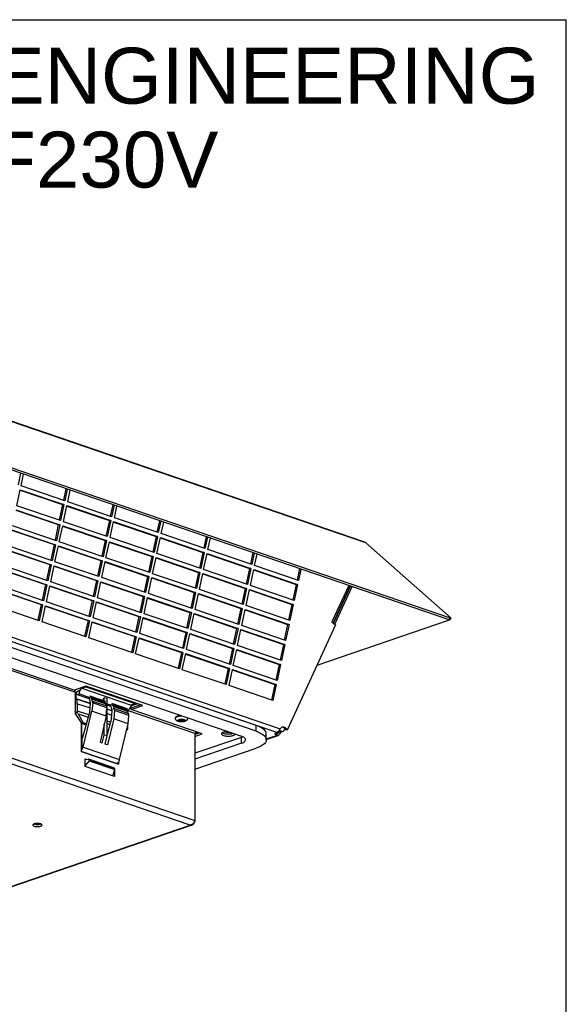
# Model space of a CAD drawing. Header units: inches. Extents: x 0 to 56.7, y 0 to 36.7.
# Tile 14 of 14: x 46.2 to 56.7, y 17.9 to 36.7. Entities that reach past the tile are written whole.
import ezdxf

# ---------------------------------------------------------------- set-up
doc = ezdxf.new("R2010")
doc.units = ezdxf.units.IN
doc.header["$LTSCALE"] = 3.116667
doc.header["$MEASUREMENT"] = 0
doc.layers.get('0').update_dxf_attribs({"linetype": 'CONTINUOUS'})
doc.layers.add('DIMENSIONS', color=7, linetype='CONTINUOUS')
doc.styles.get("Standard").update_dxf_attribs({"font": 'arial.ttf'})

msp = doc.modelspace()

# ---------------------------------------------------------------- linework, layer by layer
at = {"color": 7, "linetype": 'Continuous'}
for p, q in [((0, 36.667), (56.667, 36.667)), ((56.667, 0), (56.667, 36.667)), ((52.845, 26.691), (41.747, 30.486)), ((41.754, 30.492), (52.799, 26.715)), ((54.435, 25.222), (41.757, 29.558)), ((54.457, 25.251), (41.779, 29.588)), ((46.259, 28.018), (46.213, 27.799)), ((46.268, 27.78), (46.315, 27.999)), ((46.187, 27.398), (46.252, 27.703)), ((46.25, 27.697), (47.061, 27.42)), ((46.252, 27.703), (47.087, 27.418)), ((47.104, 27.494), (46.268, 27.78)), ((47.125, 27.722), (47.078, 27.503)), ((47.15, 27.713), (47.104, 27.494)), ((47.159, 27.475), (47.206, 27.694)), ((47.061, 27.42), (46.997, 27.121)), ((47.087, 27.418), (47.022, 27.113)), ((47.087, 27.418), (47.061, 27.42)), ((47.994, 27.189), (47.159, 27.475)), ((48.016, 27.417), (47.969, 27.198)), ((46.168, 27.315), (46.979, 27.038)), ((46.171, 27.322), (47.006, 27.036)), ((47.022, 27.113), (46.187, 27.398)), ((47.078, 27.093), (47.143, 27.399)), ((47.141, 27.392), (47.952, 27.115)), ((47.143, 27.399), (47.978, 27.113)), ((48.041, 27.408), (47.994, 27.189)), ((48.05, 27.17), (48.097, 27.389)), ((47.913, 26.808), (47.078, 27.093)), ((47.952, 27.115), (47.888, 26.816)), ((47.978, 27.113), (47.913, 26.808)), ((47.978, 27.113), (47.952, 27.115)), ((47.969, 26.789), (48.034, 27.094)), ((48.032, 27.087), (48.842, 26.81)), ((48.034, 27.094), (48.869, 26.808)), ((48.885, 26.885), (48.05, 27.17)), ((48.907, 27.112), (48.86, 26.893)), ((48.932, 27.104), (48.885, 26.885)), ((48.941, 26.866), (48.988, 27.085)), ((46.087, 26.934), (46.898, 26.656)), ((46.089, 26.94), (46.925, 26.655)), ((46.941, 26.731), (46.106, 27.017)), ((46.979, 27.038), (46.916, 26.739)), ((47.006, 27.036), (46.941, 26.731)), ((47.006, 27.036), (46.979, 27.038)), ((46.996, 26.712), (47.062, 27.017)), ((47.059, 27.011), (47.87, 26.733)), ((47.062, 27.017), (47.897, 26.732)), ((49.776, 26.58), (48.941, 26.866)), ((47.832, 26.426), (46.996, 26.712)), ((47.87, 26.733), (47.806, 26.435)), ((47.897, 26.732), (47.832, 26.426)), ((47.897, 26.732), (47.87, 26.733)), ((47.887, 26.407), (47.952, 26.712)), ((47.95, 26.706), (48.761, 26.429)), ((47.952, 26.712), (48.788, 26.427)), ((48.804, 26.503), (47.969, 26.789)), ((48.842, 26.81), (48.779, 26.512)), ((48.869, 26.808), (48.804, 26.503)), ((48.869, 26.808), (48.842, 26.81)), ((48.86, 26.484), (48.925, 26.789)), ((48.922, 26.783), (49.733, 26.505)), ((48.925, 26.789), (49.76, 26.504)), ((49.798, 26.808), (49.751, 26.589)), ((49.823, 26.799), (49.776, 26.58)), ((49.832, 26.561), (49.878, 26.78)), ((52.799, 26.715), (52.814, 26.709)), ((52.814, 26.709), (52.83, 26.7)), ((52.83, 26.7), (52.845, 26.691)), ((52.845, 26.691), (54.472, 25.256)), ((46.006, 26.552), (46.816, 26.275)), ((46.008, 26.559), (46.843, 26.273)), ((46.859, 26.349), (46.024, 26.635)), ((46.898, 26.656), (46.834, 26.358)), ((46.925, 26.655), (46.859, 26.349)), ((46.925, 26.655), (46.898, 26.656)), ((46.915, 26.33), (46.98, 26.636)), ((46.978, 26.629), (47.789, 26.352)), ((46.98, 26.636), (47.815, 26.35)), ((49.695, 26.198), (48.86, 26.484)), ((49.733, 26.505), (49.67, 26.207)), ((49.76, 26.504), (49.695, 26.198)), ((49.76, 26.504), (49.733, 26.505)), ((49.75, 26.179), (49.815, 26.485)), ((49.813, 26.478), (50.624, 26.201)), ((49.815, 26.485), (50.651, 26.199)), ((50.667, 26.275), (49.832, 26.561)), ((50.688, 26.503), (50.642, 26.284)), ((50.714, 26.494), (50.667, 26.275)), ((41.882, 26.332), (51.209, 23.142)), ((47.75, 26.045), (46.915, 26.33)), ((47.789, 26.352), (47.725, 26.053)), ((47.815, 26.35), (47.75, 26.045)), ((47.815, 26.35), (47.789, 26.352)), ((47.806, 26.026), (47.871, 26.331)), ((47.869, 26.324), (48.68, 26.047)), ((47.871, 26.331), (48.706, 26.045)), ((48.722, 26.122), (47.887, 26.407)), ((48.761, 26.429), (48.697, 26.13)), ((48.788, 26.427), (48.722, 26.122)), ((48.788, 26.427), (48.761, 26.429)), ((48.778, 26.102), (48.843, 26.408)), ((48.841, 26.401), (49.652, 26.124)), ((48.843, 26.408), (49.678, 26.122)), ((50.723, 26.256), (50.769, 26.475)), ((51.144, 23.075), (41.841, 26.257)), ((50.749, 23.209), (42.23, 26.122)), ((45.924, 26.17), (46.735, 25.893)), ((45.927, 26.177), (46.762, 25.891)), ((46.778, 25.968), (45.943, 26.253)), ((46.816, 26.275), (46.753, 25.976)), ((46.843, 26.273), (46.778, 25.968)), ((46.843, 26.273), (46.816, 26.275)), ((46.834, 25.949), (46.899, 26.254)), ((46.897, 26.247), (47.707, 25.97)), ((46.899, 26.254), (47.734, 25.968)), ((49.613, 25.817), (48.778, 26.102)), ((49.652, 26.124), (49.588, 25.825)), ((49.678, 26.122), (49.613, 25.817)), ((49.678, 26.122), (49.652, 26.124)), ((49.669, 25.798), (49.734, 26.103)), ((49.734, 26.103), (50.569, 25.817)), ((50.586, 25.894), (49.75, 26.179)), ((50.624, 26.201), (50.56, 25.902)), ((50.651, 26.199), (50.586, 25.894)), ((50.651, 26.199), (50.624, 26.201)), ((50.641, 25.875), (50.706, 26.18)), ((50.704, 26.173), (51.515, 25.896)), ((50.706, 26.18), (51.542, 25.894)), ((51.558, 25.971), (50.723, 26.256)), ((51.579, 26.198), (51.533, 25.979)), ((51.604, 26.19), (51.558, 25.971)), ((41.952, 25.916), (50.471, 23.003)), ((50.749, 23.098), (42.23, 26.011)), ((47.669, 25.663), (46.834, 25.949)), ((47.707, 25.97), (47.644, 25.672)), ((47.734, 25.968), (47.669, 25.663)), ((47.734, 25.968), (47.707, 25.97)), ((47.725, 25.644), (47.79, 25.949)), ((47.787, 25.943), (48.598, 25.665)), ((47.79, 25.949), (48.625, 25.664)), ((48.641, 25.74), (47.806, 26.026)), ((48.68, 26.047), (48.616, 25.748)), ((48.706, 26.045), (48.641, 25.74)), ((48.706, 26.045), (48.68, 26.047)), ((48.697, 25.721), (48.762, 26.026)), ((48.76, 26.02), (49.57, 25.742)), ((48.762, 26.026), (49.597, 25.741)), ((49.732, 26.096), (50.543, 25.819)), ((45.843, 25.789), (46.654, 25.511)), ((45.845, 25.795), (46.68, 25.51)), ((46.697, 25.586), (45.861, 25.872)), ((46.735, 25.893), (46.671, 25.595)), ((46.762, 25.891), (46.697, 25.586)), ((46.762, 25.891), (46.735, 25.893)), ((46.752, 25.567), (46.817, 25.872)), ((46.815, 25.866), (47.626, 25.588)), ((46.817, 25.872), (47.653, 25.587)), ((49.57, 25.742), (49.507, 25.444)), ((49.597, 25.741), (49.532, 25.435)), ((49.597, 25.741), (49.57, 25.742)), ((50.504, 25.512), (49.669, 25.798)), ((50.543, 25.819), (50.479, 25.521)), ((50.569, 25.817), (50.504, 25.512)), ((50.569, 25.817), (50.543, 25.819)), ((50.56, 25.493), (50.625, 25.798)), ((50.623, 25.792), (51.433, 25.514)), ((50.625, 25.798), (51.46, 25.513)), ((51.476, 25.589), (50.641, 25.875)), ((51.515, 25.896), (51.451, 25.598)), ((51.542, 25.894), (51.476, 25.589)), ((51.542, 25.894), (51.515, 25.896)), ((52.517, 25.878), (52.198, 25.185)), ((52.544, 25.868), (52.222, 25.167)), ((52.549, 25.867), (52.225, 25.164)), ((52.251, 25.142), (52.58, 25.856)), ((47.587, 25.281), (46.752, 25.567)), ((47.626, 25.588), (47.562, 25.29)), ((47.653, 25.587), (47.587, 25.281)), ((47.653, 25.587), (47.626, 25.588)), ((47.643, 25.262), (47.708, 25.568)), ((47.706, 25.561), (48.517, 25.284)), ((47.708, 25.568), (48.543, 25.282)), ((48.56, 25.358), (47.725, 25.644)), ((48.598, 25.665), (48.535, 25.367)), ((48.625, 25.664), (48.56, 25.358)), ((48.625, 25.664), (48.598, 25.665)), ((48.615, 25.339), (48.68, 25.645)), ((48.678, 25.638), (49.489, 25.361)), ((48.68, 25.645), (49.516, 25.359)), ((49.532, 25.435), (48.697, 25.721)), ((49.588, 25.416), (49.653, 25.721)), ((49.65, 25.715), (50.461, 25.438)), ((49.653, 25.721), (50.488, 25.436)), ((46.615, 25.204), (45.78, 25.49)), ((46.654, 25.511), (46.59, 25.213)), ((46.68, 25.51), (46.615, 25.204)), ((46.68, 25.51), (46.654, 25.511)), ((46.671, 25.185), (46.736, 25.491)), ((46.734, 25.484), (47.545, 25.207)), ((46.736, 25.491), (47.571, 25.205)), ((49.489, 25.361), (49.425, 25.062)), ((49.516, 25.359), (49.451, 25.054)), ((49.516, 25.359), (49.489, 25.361)), ((50.423, 25.131), (49.588, 25.416)), ((50.461, 25.438), (50.398, 25.139)), ((50.488, 25.436), (50.423, 25.131)), ((50.488, 25.436), (50.461, 25.438)), ((50.478, 25.111), (50.544, 25.417)), ((50.541, 25.41), (51.352, 25.133)), ((50.544, 25.417), (51.379, 25.131)), ((51.395, 25.207), (50.56, 25.493)), ((51.433, 25.514), (51.37, 25.216)), ((51.46, 25.513), (51.395, 25.207)), ((51.46, 25.513), (51.433, 25.514)), ((47.506, 24.9), (46.671, 25.185)), ((47.545, 25.207), (47.481, 24.908)), ((47.571, 25.205), (47.506, 24.9)), ((47.571, 25.205), (47.545, 25.207)), ((47.562, 24.881), (47.627, 25.186)), ((47.625, 25.179), (48.435, 24.902)), ((47.627, 25.186), (48.462, 24.9)), ((48.478, 24.977), (47.643, 25.262)), ((48.517, 25.284), (48.453, 24.985)), ((48.543, 25.282), (48.478, 24.977)), ((48.543, 25.282), (48.517, 25.284)), ((48.534, 24.958), (48.599, 25.263)), ((48.597, 25.256), (49.408, 24.979)), ((48.599, 25.263), (49.434, 24.977)), ((49.451, 25.054), (48.615, 25.339)), ((49.506, 25.035), (49.571, 25.34)), ((49.569, 25.333), (50.38, 25.056)), ((49.571, 25.34), (50.406, 25.054)), ((51.913, 24.359), (54.422, 25.217)), ((52.198, 25.185), (52.268, 25.129)), ((54.406, 25.232), (54.422, 25.217)), ((54.422, 25.217), (54.431, 25.223)), ((54.435, 25.222), (54.457, 25.251)), ((54.435, 25.222), (54.45, 25.226)), ((54.45, 25.226), (54.472, 25.256)), ((54.472, 25.256), (54.457, 25.251)), ((49.408, 24.979), (49.344, 24.681)), ((49.434, 24.977), (49.369, 24.672)), ((49.434, 24.977), (49.408, 24.979)), ((50.341, 24.749), (49.506, 25.035)), ((50.38, 25.056), (50.316, 24.757)), ((50.406, 25.054), (50.341, 24.749)), ((50.406, 25.054), (50.38, 25.056)), ((50.397, 24.73), (50.462, 25.035)), ((50.46, 25.029), (51.271, 24.751)), ((50.462, 25.035), (51.297, 24.75)), ((51.314, 24.826), (50.478, 25.111)), ((51.352, 25.133), (51.288, 24.834)), ((51.379, 25.131), (51.314, 24.826)), ((52.268, 25.129), (51.343, 23.12)), ((51.379, 25.131), (51.352, 25.133)), ((47.31, 23.833), (44.117, 24.925)), ((47.283, 23.88), (44.193, 24.937)), ((48.397, 24.595), (47.562, 24.881)), ((48.435, 24.902), (48.372, 24.604)), ((48.462, 24.9), (48.397, 24.595)), ((48.462, 24.9), (48.435, 24.902)), ((48.453, 24.576), (48.518, 24.881)), ((48.515, 24.875), (49.326, 24.597)), ((48.518, 24.881), (49.353, 24.596)), ((49.369, 24.672), (48.534, 24.958)), ((49.425, 24.653), (49.49, 24.958)), ((49.488, 24.952), (50.298, 24.674)), ((49.49, 24.958), (50.325, 24.673)), ((50.26, 24.367), (49.425, 24.653)), ((50.298, 24.674), (50.235, 24.376)), ((50.325, 24.673), (50.26, 24.367)), ((50.325, 24.673), (50.298, 24.674)), ((50.316, 24.348), (50.381, 24.654)), ((50.379, 24.647), (51.189, 24.37)), ((50.381, 24.654), (51.216, 24.368)), ((51.232, 24.444), (50.397, 24.73)), ((51.271, 24.751), (51.207, 24.453)), ((51.297, 24.75), (51.232, 24.444)), ((51.297, 24.75), (51.271, 24.751)), ((49.288, 24.29), (48.453, 24.576)), ((49.326, 24.597), (49.263, 24.299)), ((49.353, 24.596), (49.288, 24.29)), ((49.353, 24.596), (49.326, 24.597)), ((49.343, 24.271), (49.409, 24.577)), ((49.406, 24.57), (50.217, 24.293)), ((49.409, 24.577), (50.244, 24.291)), ((50.179, 23.986), (49.343, 24.271)), ((50.217, 24.293), (50.153, 23.994)), ((50.244, 24.291), (50.179, 23.986)), ((50.244, 24.291), (50.217, 24.293)), ((50.234, 23.967), (50.299, 24.272)), ((50.297, 24.265), (51.108, 23.988)), ((50.299, 24.272), (51.135, 23.986)), ((51.151, 24.063), (50.316, 24.348)), ((51.189, 24.37), (51.126, 24.071)), ((51.216, 24.368), (51.151, 24.063)), ((51.216, 24.368), (51.189, 24.37)), ((41.785, 24.058), (49.58, 21.392)), ((49.496, 21.308), (41.757, 23.955)), ((47.506, 23.956), (47.283, 23.88)), ((47.305, 23.886), (47.311, 23.888)), ((47.394, 23.88), (47.319, 23.837)), ((47.422, 23.926), (47.394, 23.88)), ((47.428, 23.92), (47.503, 23.947)), ((47.428, 23.92), (47.428, 23.928)), ((47.428, 23.92), (48.371, 23.597)), ((47.503, 23.947), (47.5, 23.953)), ((48.592, 23.585), (47.506, 23.956)), ((47.509, 23.953), (47.506, 23.947)), ((47.506, 23.947), (48.447, 23.625)), ((51.069, 23.681), (50.234, 23.967)), ((51.108, 23.988), (51.044, 23.69)), ((51.135, 23.986), (51.069, 23.681)), ((51.135, 23.986), (51.108, 23.988)), ((47.283, 23.842), (47.297, 23.847)), ((47.291, 23.657), (47.297, 23.663)), ((47.297, 23.847), (47.308, 23.842)), ((47.297, 23.804), (47.31, 23.827)), ((47.297, 23.804), (47.297, 23.663)), ((47.31, 23.833), (47.31, 23.827)), ((47.319, 23.715), (47.319, 23.837)), ((47.594, 23.626), (47.319, 23.715)), ((47.319, 23.715), (47.323, 23.708)), ((47.594, 23.62), (47.323, 23.708)), ((47.387, 23.813), (47.347, 23.79)), ((47.57, 23.712), (47.347, 23.79)), ((47.387, 23.813), (47.575, 23.741)), ((47.57, 23.712), (47.578, 23.759)), ((47.598, 23.765), (47.578, 23.759)), ((47.6, 23.76), (47.597, 23.731)), ((47.597, 23.731), (47.611, 23.733)), ((47.598, 23.765), (47.87, 23.672)), ((47.873, 23.667), (47.6, 23.76)), ((47.611, 23.733), (47.608, 23.709)), ((47.608, 23.709), (47.622, 23.71)), ((47.883, 23.64), (47.611, 23.733)), ((47.622, 23.71), (47.615, 23.672)), ((47.615, 23.672), (47.631, 23.672)), ((47.894, 23.617), (47.622, 23.71)), ((47.622, 23.71), (47.893, 23.617)), ((47.622, 23.71), (47.622, 23.71)), ((47.631, 23.672), (47.902, 23.579)), ((47.825, 23.687), (47.856, 23.737)), ((47.908, 23.719), (47.856, 23.737)), ((47.856, 23.677), (47.856, 23.737)), ((47.87, 23.644), (47.873, 23.667)), ((47.908, 23.008), (47.908, 23.719)), ((47.297, 23.654), (47.291, 23.657)), ((47.291, 23.472), (47.297, 23.478)), ((47.297, 23.469), (47.291, 23.472)), ((47.297, 23.654), (47.297, 23.478)), ((47.342, 23.621), (47.586, 23.542)), ((47.342, 23.481), (47.342, 23.621)), ((47.559, 23.409), (47.342, 23.481)), ((47.579, 23.481), (47.431, 22.954)), ((47.453, 22.795), (47.619, 23.477)), ((47.579, 23.481), (47.594, 23.623)), ((47.636, 23.636), (47.619, 23.477)), ((47.89, 23.384), (47.619, 23.477)), ((47.907, 23.543), (47.636, 23.636)), ((47.881, 23.621), (47.883, 23.64)), ((47.888, 23.584), (47.894, 23.617)), ((47.89, 23.384), (47.907, 23.543)), ((47.894, 23.617), (47.894, 23.617)), ((47.908, 23.619), (47.987, 23.595)), ((47.983, 23.571), (47.908, 23.596)), ((48.006, 23.485), (47.908, 23.52)), ((48.007, 23.479), (47.908, 23.515)), ((47.983, 23.566), (47.991, 23.615)), ((48.015, 23.622), (47.991, 23.615)), ((47.992, 23.338), (48.007, 23.479)), ((48.015, 23.622), (48.288, 23.529)), ((48.018, 23.618), (48.015, 23.588)), ((48.015, 23.588), (48.029, 23.59)), ((48.29, 23.524), (48.018, 23.618)), ((48.029, 23.59), (48.026, 23.566)), ((48.026, 23.566), (48.039, 23.567)), ((48.301, 23.497), (48.029, 23.59)), ((48.04, 23.567), (48.033, 23.529)), ((48.033, 23.529), (48.049, 23.529)), ((48.053, 23.493), (48.036, 23.334)), ((48.039, 23.567), (48.311, 23.474)), ((48.039, 23.567), (48.04, 23.567)), ((48.311, 23.474), (48.04, 23.567)), ((48.049, 23.529), (48.32, 23.437)), ((48.324, 23.4), (48.053, 23.493)), ((48.288, 23.501), (48.29, 23.524)), ((48.288, 23.505), (48.293, 23.503)), ((48.289, 23.501), (48.293, 23.503)), ((48.314, 23.508), (48.297, 23.498)), ((48.299, 23.479), (48.301, 23.497)), ((49.58, 23.056), (48.3, 23.494)), ((48.306, 23.441), (48.311, 23.474)), ((48.311, 23.474), (48.311, 23.474)), ((48.343, 23.535), (48.369, 23.527)), ((48.354, 23.551), (48.385, 23.602)), ((48.369, 23.546), (48.537, 23.603)), ((48.369, 23.509), (48.592, 23.585)), ((48.369, 23.509), (48.369, 23.546)), ((49.719, 23.047), (48.369, 23.509)), ((48.447, 23.625), (48.371, 23.597)), ((48.375, 23.586), (48.48, 23.622)), ((48.447, 23.625), (48.451, 23.632)), ((48.447, 23.625), (48.454, 23.631)), ((47.297, 23.469), (47.297, 23.444)), ((47.297, 23.444), (47.341, 23.459)), ((47.426, 23.251), (47.297, 23.444)), ((47.357, 23.43), (47.547, 23.367)), ((47.357, 23.43), (47.45, 23.259)), ((47.89, 23.384), (47.774, 22.886)), ((47.908, 23.435), (47.999, 23.402)), ((47.992, 23.338), (47.908, 23.038)), ((47.972, 23.269), (47.908, 23.291)), ((48.036, 23.334), (47.916, 22.838)), ((48.308, 23.241), (48.036, 23.334)), ((48.308, 23.241), (48.324, 23.4)), ((49.211, 23.35), (49.211, 23.352)), ((49.211, 23.35), (49.211, 23.351)), ((49.247, 23.379), (49.253, 23.381)), ((49.281, 23.287), (49.279, 23.287)), ((49.288, 23.389), (49.28, 23.388)), ((49.378, 23.32), (49.379, 23.32)), ((49.447, 23.35), (49.447, 23.352)), ((47.415, 23.267), (47.415, 22.709)), ((47.42, 23.249), (47.45, 23.259)), ((47.42, 23.249), (47.506, 23.219)), ((47.42, 23.249), (47.42, 22.953)), ((47.511, 23.237), (47.45, 23.259)), ((47.856, 23.025), (47.856, 23.236)), ((47.908, 23.246), (47.961, 23.227)), ((47.923, 23.093), (47.908, 23.099)), ((48.148, 22.558), (48.308, 23.241)), ((48.278, 23.115), (48.279, 23.115)), ((48.278, 23.114), (48.279, 23.115)), ((48.302, 23.153), (48.288, 23.158)), ((48.302, 23.153), (48.302, 23.216)), ((50.749, 23.098), (50.749, 23.209)), ((51.268, 23.084), (51.189, 23.111)), ((51.275, 23.176), (51.266, 23.176)), ((51.299, 23.15), (51.268, 23.084)), ((51.281, 23.175), (51.275, 23.176)), ((51.284, 23.165), (51.297, 23.153)), ((51.288, 23.126), (51.298, 23.13)), ((51.297, 23.153), (51.308, 23.139)), ((51.298, 23.13), (51.312, 23.132)), ((51.308, 23.139), (51.317, 23.122)), ((51.323, 23.152), (51.311, 23.163)), ((51.343, 23.12), (51.317, 23.122)), ((51.334, 23.138), (51.323, 23.152)), ((51.343, 23.12), (51.334, 23.138)), ((47.43, 22.951), (47.42, 22.953)), ((47.426, 22.947), (47.426, 22.743)), ((47.818, 22.871), (47.856, 23.025)), ((47.908, 23.008), (47.856, 23.025)), ((47.871, 22.853), (47.908, 23.008)), ((47.908, 23.08), (47.918, 23.076)), ((49.58, 23.036), (49.665, 23.065)), ((49.589, 23.064), (49.58, 23.056)), ((49.58, 23.056), (49.58, 21.373)), ((49.58, 22.999), (49.719, 23.047)), ((50.471, 22.98), (49.58, 22.676)), ((49.637, 23.075), (49.585, 23.057)), ((49.595, 23.065), (49.592, 23.064)), ((49.608, 23.075), (49.608, 23.065)), ((50.093, 23.051), (50.092, 23.047)), ((50.104, 23.028), (50.115, 23.022)), ((50.115, 23.022), (50.13, 23.016)), ((50.294, 23.048), (50.275, 23.044)), ((50.495, 22.99), (50.471, 22.98)), ((50.471, 22.869), (50.471, 22.98)), ((50.498, 22.991), (50.495, 22.99)), ((50.943, 22.941), (51.171, 23.018)), ((50.945, 22.936), (50.945, 23.047)), ((50.945, 22.95), (51.144, 23.018)), ((51.111, 23.055), (51.109, 23.047)), ((51.109, 23.047), (51.111, 23.039)), ((51.129, 23.062), (51.123, 23.065)), ((51.144, 23.055), (51.129, 23.062)), ((51.133, 23.06), (51.182, 23.077)), ((51.144, 23.018), (51.144, 23.055)), ((51.158, 23.056), (51.163, 23.058)), ((51.268, 23.084), (51.169, 23.09)), ((51.18, 23.023), (51.171, 23.018)), ((51.176, 23.069), (51.182, 23.077)), ((51.188, 23.029), (51.18, 23.023)), ((51.191, 23.089), (51.182, 23.077)), ((51.182, 23.077), (51.209, 23.057)), ((51.196, 23.037), (51.188, 23.029)), ((47.453, 22.795), (48.148, 22.558)), ((47.818, 22.871), (47.774, 22.886)), ((47.916, 22.838), (47.871, 22.853)), ((50.471, 22.869), (49.58, 22.565)), ((49.58, 22.374), (50.749, 22.774)), ((47.415, 22.709), (48.125, 22.466)), ((48.09, 22.481), (47.416, 22.712)), ((47.492, 22.572), (47.528, 22.56)), ((47.492, 22.424), (47.492, 22.572)), ((47.492, 22.555), (47.55, 22.562)), ((48.05, 22.394), (47.559, 22.562)), ((48.054, 22.381), (47.57, 22.547)), ((47.57, 22.547), (47.57, 22.531)), ((47.57, 22.531), (47.492, 22.446)), ((48.049, 22.233), (47.492, 22.424)), ((47.57, 22.531), (48.054, 22.365)), ((48.016, 22.245), (48.054, 22.365)), ((48.049, 22.347), (48.049, 22.233)), ((48.054, 22.365), (48.054, 22.381)), ((48.09, 22.481), (48.096, 22.484)), ((48.09, 22.478), (48.09, 22.481)), ((48.097, 22.484), (48.097, 22.476)), ((48.125, 22.508), (48.125, 22.466)), ((48.021, 22.259), (48.021, 22.243)), ((42.123, 18.786), (49.496, 21.308)), ((42.125, 18.778), (49.53, 21.31)), ((46.493, 21.314), (46.491, 21.308)), ((46.517, 21.324), (46.51, 21.327)), ((46.546, 21.336), (46.531, 21.333)), ((46.629, 21.32), (46.614, 21.317)), ((46.654, 21.325), (46.643, 21.329)), ((49.511, 21.312), (49.496, 21.308)), ((49.56, 21.351), (49.55, 21.338)), ((49.569, 21.364), (49.56, 21.351)), ((49.56, 21.331), (49.569, 21.343)), ((49.574, 21.375), (49.58, 21.373))]:
    msp.add_line(p, q, dxfattribs=at)
for points in [[(47.283, 23.842), (47.284, 23.85), (47.285, 23.857), (47.288, 23.864), (47.291, 23.871), (47.295, 23.877), (47.3, 23.882), (47.305, 23.886)], [(47.297, 23.847), (47.299, 23.847), (47.301, 23.847), (47.303, 23.847), (47.303, 23.847)], [(47.503, 23.947), (47.504, 23.947), (47.504, 23.947), (47.505, 23.947), (47.505, 23.947), (47.505, 23.947), (47.506, 23.947)], [(47.303, 23.847), (47.305, 23.846), (47.306, 23.845), (47.308, 23.843), (47.309, 23.841), (47.31, 23.838), (47.31, 23.836), (47.31, 23.833)], [(47.894, 23.617), (47.894, 23.617), (47.894, 23.617), (47.893, 23.617)], [(48.311, 23.474), (48.311, 23.474), (48.311, 23.474), (48.311, 23.474)], [(48.447, 23.625), (48.447, 23.625), (48.447, 23.625), (48.447, 23.625), (48.447, 23.625), (48.447, 23.625)], [(48.447, 23.625), (48.447, 23.625), (48.447, 23.625)], [(49.246, 23.38), (49.24, 23.378), (49.235, 23.376), (49.23, 23.373), (49.226, 23.371), (49.222, 23.368), (49.219, 23.366), (49.216, 23.363), (49.214, 23.36), (49.212, 23.357), (49.211, 23.354), (49.211, 23.352)], [(49.211, 23.351), (49.212, 23.353), (49.213, 23.356), (49.214, 23.359), (49.217, 23.362), (49.219, 23.365), (49.223, 23.367), (49.227, 23.37), (49.231, 23.372), (49.236, 23.374), (49.241, 23.377), (49.247, 23.379)], [(49.265, 23.286), (49.258, 23.289), (49.251, 23.292), (49.245, 23.295), (49.24, 23.298), (49.235, 23.302), (49.231, 23.305), (49.227, 23.309), (49.224, 23.313), (49.221, 23.317), (49.218, 23.322), (49.216, 23.326), (49.214, 23.331), (49.213, 23.335), (49.212, 23.34), (49.211, 23.345), (49.211, 23.35)], [(49.259, 23.384), (49.252, 23.382), (49.246, 23.38)], [(49.253, 23.381), (49.26, 23.382), (49.267, 23.384), (49.274, 23.385), (49.281, 23.387)], [(49.28, 23.388), (49.273, 23.387), (49.265, 23.386), (49.259, 23.384)], [(49.279, 23.287), (49.275, 23.289), (49.272, 23.29), (49.269, 23.292), (49.267, 23.294), (49.264, 23.295), (49.263, 23.297), (49.262, 23.299), (49.261, 23.301), (49.26, 23.303), (49.261, 23.305), (49.261, 23.307), (49.262, 23.309), (49.264, 23.311), (49.266, 23.312), (49.268, 23.314), (49.271, 23.316), (49.274, 23.317), (49.277, 23.319), (49.281, 23.32), (49.286, 23.322), (49.29, 23.323), (49.295, 23.324), (49.3, 23.325), (49.305, 23.325), (49.31, 23.326), (49.316, 23.327), (49.321, 23.327), (49.327, 23.327), (49.333, 23.327), (49.338, 23.327), (49.344, 23.326), (49.349, 23.326), (49.354, 23.325), (49.36, 23.325), (49.365, 23.324), (49.369, 23.323), (49.374, 23.321), (49.378, 23.32)], [(49.447, 23.35), (49.447, 23.345), (49.446, 23.34), (49.445, 23.335), (49.444, 23.33), (49.442, 23.325), (49.439, 23.32), (49.436, 23.315), (49.433, 23.311), (49.429, 23.307), (49.424, 23.303), (49.419, 23.299), (49.413, 23.295), (49.407, 23.292), (49.4, 23.289), (49.393, 23.286), (49.385, 23.284), (49.377, 23.282), (49.37, 23.28), (49.362, 23.279), (49.355, 23.278), (49.347, 23.278), (49.34, 23.277), (49.332, 23.277), (49.325, 23.277), (49.317, 23.277), (49.31, 23.278), (49.302, 23.278), (49.295, 23.279), (49.287, 23.281), (49.28, 23.282), (49.272, 23.284), (49.265, 23.286)], [(49.281, 23.387), (49.289, 23.388), (49.297, 23.389), (49.305, 23.389)], [(49.379, 23.32), (49.383, 23.318), (49.386, 23.317), (49.389, 23.315), (49.392, 23.313), (49.394, 23.311), (49.396, 23.31), (49.397, 23.308), (49.398, 23.306), (49.398, 23.304), (49.398, 23.302), (49.397, 23.3), (49.396, 23.298), (49.395, 23.296), (49.393, 23.294), (49.391, 23.293), (49.388, 23.291), (49.385, 23.289), (49.381, 23.288), (49.377, 23.287), (49.373, 23.285), (49.368, 23.284), (49.364, 23.283), (49.359, 23.282), (49.354, 23.281), (49.348, 23.281), (49.343, 23.28), (49.337, 23.28), (49.332, 23.28), (49.326, 23.28), (49.32, 23.28), (49.315, 23.28), (49.309, 23.281), (49.304, 23.282), (49.299, 23.282), (49.294, 23.283), (49.289, 23.284), (49.285, 23.285), (49.281, 23.287)], [(49.36, 23.314), (49.357, 23.315), (49.354, 23.316), (49.35, 23.316), (49.347, 23.317), (49.343, 23.317), (49.339, 23.318), (49.335, 23.318), (49.331, 23.318), (49.327, 23.318), (49.323, 23.318), (49.319, 23.318), (49.316, 23.317), (49.312, 23.317), (49.308, 23.316), (49.305, 23.316), (49.302, 23.315), (49.299, 23.314), (49.296, 23.313), (49.294, 23.312), (49.291, 23.311), (49.29, 23.309), (49.288, 23.308), (49.287, 23.307), (49.286, 23.305), (49.286, 23.304), (49.286, 23.303)], [(49.286, 23.303), (49.286, 23.303), (49.286, 23.301), (49.287, 23.3), (49.288, 23.299), (49.29, 23.297), (49.291, 23.296), (49.294, 23.295), (49.296, 23.294), (49.299, 23.293)], [(49.304, 23.391), (49.296, 23.39), (49.288, 23.389)], [(49.299, 23.311), (49.296, 23.312), (49.295, 23.313)], [(49.363, 23.313), (49.363, 23.312), (49.36, 23.311), (49.357, 23.311), (49.354, 23.31), (49.35, 23.309), (49.347, 23.308), (49.343, 23.308), (49.339, 23.308), (49.335, 23.307), (49.331, 23.307), (49.327, 23.307), (49.323, 23.307), (49.319, 23.308), (49.316, 23.308), (49.312, 23.308), (49.308, 23.309), (49.305, 23.31), (49.302, 23.311), (49.299, 23.311)], [(49.299, 23.293), (49.302, 23.292), (49.305, 23.291), (49.308, 23.291), (49.312, 23.29), (49.316, 23.289), (49.319, 23.289), (49.323, 23.289), (49.327, 23.289), (49.331, 23.289), (49.335, 23.289), (49.339, 23.289), (49.343, 23.289), (49.347, 23.29), (49.35, 23.291), (49.354, 23.291), (49.357, 23.292), (49.36, 23.293), (49.363, 23.294), (49.365, 23.295), (49.367, 23.296), (49.369, 23.297), (49.37, 23.299), (49.371, 23.3), (49.372, 23.301), (49.373, 23.303), (49.373, 23.303)], [(49.332, 23.392), (49.329, 23.392), (49.321, 23.392), (49.312, 23.392), (49.304, 23.391)], [(49.305, 23.389), (49.313, 23.39), (49.322, 23.39), (49.33, 23.39), (49.338, 23.39)], [(49.373, 23.303), (49.373, 23.304), (49.372, 23.305), (49.371, 23.307), (49.37, 23.308), (49.369, 23.309), (49.367, 23.311), (49.365, 23.312), (49.363, 23.313), (49.36, 23.314)], [(50.945, 23.047), (50.941, 23.072), (50.928, 23.098), (50.908, 23.122), (50.879, 23.146), (50.843, 23.168), (50.8, 23.189), (50.749, 23.209)], [(50.749, 23.098), (50.8, 23.078), (50.843, 23.057), (50.879, 23.035), (50.908, 23.011)], [(51.144, 23.075), (51.152, 23.079), (51.161, 23.085), (51.171, 23.092), (51.179, 23.1), (51.188, 23.11), (51.196, 23.12), (51.203, 23.131), (51.209, 23.142)], [(51.235, 23.166), (51.222, 23.156), (51.209, 23.142)], [(51.266, 23.176), (51.25, 23.173), (51.235, 23.166)], [(51.262, 23.175), (51.27, 23.173), (51.284, 23.165)], [(51.311, 23.163), (51.296, 23.171), (51.281, 23.175)], [(49.592, 23.064), (49.588, 23.061), (49.585, 23.056), (49.582, 23.051), (49.58, 23.045)], [(49.62, 23.081), (49.612, 23.077), (49.599, 23.071), (49.589, 23.064)], [(49.608, 23.065), (49.602, 23.066), (49.597, 23.066), (49.595, 23.065)], [(50.092, 23.047), (50.093, 23.043), (50.096, 23.036), (50.104, 23.028)], [(50.13, 23.078), (50.116, 23.072), (50.104, 23.066), (50.097, 23.058), (50.093, 23.051)], [(50.13, 23.053), (50.115, 23.059), (50.104, 23.065)], [(50.166, 23.087), (50.147, 23.083), (50.13, 23.078)], [(50.275, 23.044), (50.254, 23.042), (50.232, 23.04), (50.21, 23.04), (50.188, 23.042), (50.166, 23.044), (50.147, 23.048), (50.13, 23.053)], [(50.13, 23.016), (50.147, 23.011), (50.166, 23.007), (50.187, 23.005), (50.209, 23.003), (50.231, 23.003), (50.253, 23.005), (50.274, 23.007), (50.293, 23.011), (50.31, 23.016), (50.325, 23.022), (50.336, 23.028), (50.344, 23.035), (50.347, 23.043), (50.348, 23.045)], [(50.259, 23.075), (50.257, 23.075), (50.233, 23.073), (50.209, 23.073), (50.185, 23.075), (50.161, 23.077), (50.142, 23.081)], [(50.214, 23.09), (50.209, 23.09), (50.187, 23.089), (50.166, 23.087)], [(50.316, 23.055), (50.311, 23.053), (50.294, 23.048)], [(50.551, 22.936), (50.549, 22.948), (50.542, 22.96), (50.53, 22.972), (50.515, 22.983), (50.495, 22.993), (50.471, 23.003)], [(50.471, 22.869), (50.495, 22.879), (50.515, 22.889), (50.53, 22.9), (50.542, 22.912), (50.549, 22.924), (50.551, 22.936)], [(50.945, 22.936), (50.941, 22.91), (50.928, 22.885), (50.908, 22.86), (50.879, 22.837), (50.843, 22.814), (50.8, 22.793), (50.749, 22.774)], [(50.908, 23.011), (50.928, 22.987), (50.941, 22.961), (50.945, 22.936)], [(51.144, 23.075), (51.129, 23.069), (51.118, 23.062), (51.111, 23.055)], [(51.111, 23.039), (51.118, 23.032), (51.129, 23.025), (51.144, 23.018)], [(51.144, 23.055), (51.15, 23.054), (51.156, 23.055), (51.158, 23.056)], [(51.171, 23.018), (51.162, 23.016), (51.153, 23.016), (51.144, 23.018)], [(51.163, 23.058), (51.17, 23.062), (51.176, 23.069)], [(51.209, 23.057), (51.203, 23.046), (51.196, 23.037)], [(51.209, 23.057), (51.222, 23.075), (51.232, 23.086)], [(47.426, 22.743), (47.422, 22.737), (47.416, 22.733), (47.415, 22.732)], [(48.096, 22.484), (48.102, 22.487), (48.107, 22.49), (48.112, 22.495), (48.118, 22.499), (48.122, 22.505)], [(46.491, 21.308), (46.493, 21.302), (46.498, 21.297), (46.506, 21.291), (46.517, 21.287)], [(46.531, 21.333), (46.518, 21.33), (46.507, 21.325), (46.498, 21.32), (46.493, 21.314)], [(46.614, 21.317), (46.598, 21.315), (46.58, 21.315), (46.563, 21.315), (46.546, 21.317), (46.531, 21.32), (46.517, 21.324)], [(46.517, 21.287), (46.531, 21.283), (46.546, 21.28), (46.563, 21.278), (46.58, 21.278), (46.597, 21.278), (46.614, 21.28), (46.629, 21.283), (46.642, 21.287), (46.653, 21.291), (46.662, 21.296), (46.667, 21.302), (46.669, 21.308)], [(46.643, 21.329), (46.629, 21.333), (46.614, 21.336), (46.597, 21.338), (46.58, 21.338), (46.563, 21.338), (46.546, 21.336)], [(46.65, 21.327), (46.643, 21.324), (46.629, 21.32)], [(46.669, 21.308), (46.667, 21.314), (46.662, 21.32), (46.654, 21.325)], [(49.496, 21.308), (49.511, 21.307), (49.525, 21.309), (49.53, 21.31)], [(49.55, 21.338), (49.538, 21.328), (49.525, 21.319), (49.511, 21.312)], [(49.53, 21.31), (49.538, 21.314), (49.55, 21.321), (49.56, 21.331)], [(49.58, 21.392), (49.575, 21.378), (49.569, 21.364)], [(49.569, 21.343), (49.575, 21.357), (49.58, 21.373)]]:
    msp.add_lwpolyline(points, dxfattribs=at)
for centre, major_axis, ratio, start_param, end_param in [((47.422, 23.87), (0.0372, 0.0559), 0.426208, -4.600593, -3.04725), ((47.348, 23.828), (-0.0126, 0.0377), 0.671644, 1.108435, 2.661778), ((47.202, 23.574), (0.064, 0.186), 0.664473, -1.095182, -0.571665), ((47.394, 23.525), (0.094, 0.265), 0.676017, -0.96728, -0.579605), ((47.394, 23.525), (0.113, 0.318), 0.676017, -0.533188, -0.511851), ((47.394, 23.525), (0.113, 0.318), 0.676017, -0.990761, -0.869109), ((47.673, 23.43), (0.106, 0.32), 0.652824, -0.547413, -0.526076), ((47.202, 23.434), (0.064, 0.186), 0.664541, -1.213938, -1.09532), ((47.673, 23.43), (0.106, 0.32), 0.652824, -1.004986, -0.883334), ((47.812, 23.382), (0.091, 0.258), 0.676017, -0.963942, -0.569953), ((47.812, 23.382), (0.113, 0.318), 0.676017, -0.533188, -0.511851), ((47.812, 23.382), (0.113, 0.318), 0.676017, -0.990761, -0.869109), ((48.091, 23.287), (0.106, 0.32), 0.652824, -0.547413, -0.526076), ((48.327, 23.561), (0.0372, 0.0559), 0.426208, -3.012344, -1.459), ((47.182, 23.44), (-0.191, 0.229), 0.467651, -1.983666, -1.8667), ((48.091, 23.287), (0.106, 0.32), 0.652824, -1.004986, -0.883334), ((48.182, 23.098), (0.214, 0.132), 0.15804, -1.198294, -1.081328), ((48.163, 23.105), (0.064, 0.186), 0.664541, -1.213938, -1.09532), ((47.426, 22.955), (0.00254, 0.00749), 0.662127, -4.239107, -3.063887), ((47.426, 22.955), (0.00263, 0.00746), 0.672917, -2.567861, -1.473502), ((47.393, 22.803), (0.0297, 0.0837), 0.676017, -2.103515, -1.419613), ((47.55, 22.544), (0.0169, 0.0119), 0.853262, -0.539982, 1.013361), ((48.09, 22.564), (0.0279, 0.0843), 0.652824, -2.117739, -1.433838), ((48.046, 22.374), (0.0032, 0.0197), 0.37801, -1.158579, -0.063146)]:
    msp.add_ellipse(centre, major_axis=major_axis, ratio=ratio, start_param=start_param, end_param=end_param, dxfattribs=at)

# ---------------------------------------------------------------- texts
at = {"layer": 'DIMENSIONS', "color": 2, "linetype": 'Continuous', "insert": (42.662, 36.132), "char_height": 1.06667, "width": 26.94027, "attachment_point": 2, "line_spacing_factor": 0.9}
msp.add_mtext('SAGINAW CONTROL & ENGINEERING\\PSCE-N12TM5CF230V', dxfattribs=at)

doc.saveas('drawing.dxf')
